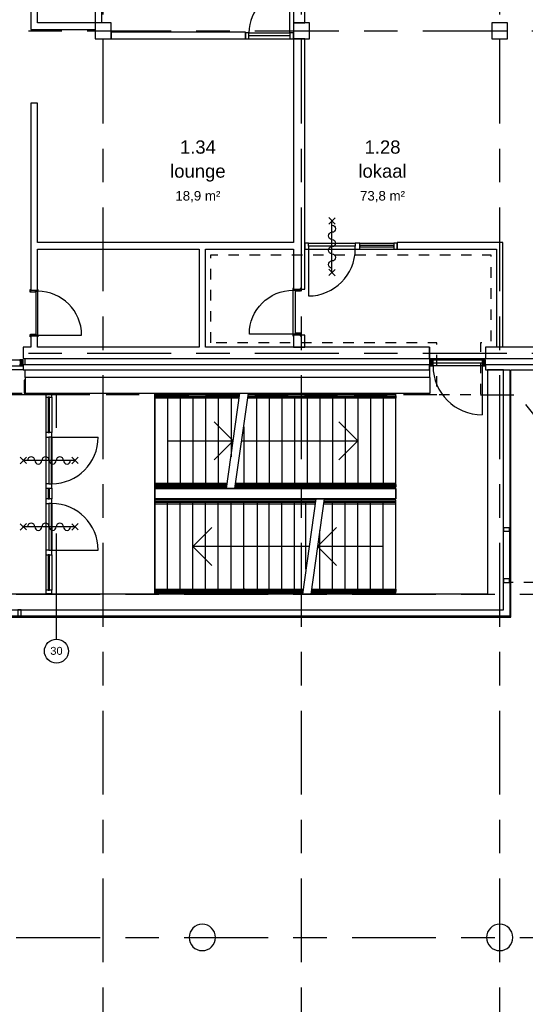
# Model space of a CAD drawing. Header units: millimetres. Extents: x -5940 to 121280, y -35718 to 26615.
# Tile 48 of 52: x 99671 to 109235, y -12326 to 6310. Entities that reach past the tile are written whole.
import ezdxf

# ---------------------------------------------------------------- set-up
doc = ezdxf.new("R2010")
doc.units = ezdxf.units.MM
doc.header["$LTSCALE"] = 100
for name, pattern in [('Center', [31.75, 6.35, -4.7625, 15.875, -4.7625]), ('Hidden', [4, 2, -2]), ('IMPORT-B0701', [9.375, 6.25, -3.125]), ('IMPORT-B0701 _3_', [93.75, 62.5, -31.25]), ('IMPORT-TEGELS', [4, 2, -2]), ('IMPORT-TEGELS _3_', [40, 20, -20])]:
    doc.linetypes.add(name, pattern=pattern)
for name, color, linetype in [('AL18----_BRANDSCHEIDING', 1, 'Continuous'), ('AL21----_BUITENWAND', 3, 'Continuous'), ('AL22----_BINNENWAND', 2, 'Continuous'), ('AL24----_TRAPPEN', 1, 'Continuous'), ('AL27----_DAKEN', 8, 'Continuous'), ('AL28----_CONSTRUCTIES', 4, 'Continuous'), ('AL31----_BUITENKOZIJN', 1, 'Continuous'), ('AL32----_BINNENKOZIJN', 1, 'Continuous'), ('BL$7----_STRAMIEN', 8, 'Continuous'), ('BL$8----_NVO RUIMTE', 253, 'Hidden'), ('BL$8----_RUIMTEBENAMING', 2, 'Continuous'), ('BL$8----_RUIMTENUMMER', 2, 'Continuous')]:
    doc.layers.add(name, color=color, linetype=linetype)
doc.styles.add('Arial', font='arial.ttf', dxfattribs={"height": 150})
doc.styles.add('Arial_2', font='arial.ttf', dxfattribs={"height": 245.883234})
doc.styles.add('Arial_3', font='arial.ttf', dxfattribs={"height": 177.035928})

# ---------------------------------------------------------------- blocks, each defined once
blk = doc.blocks.new('Rectangular Mullion - 31_CWM_067x114-7844150-_--_101 1e verdieping')
at = {"color": 0, "linetype": 'ByBlock', "lineweight": -2}
for p, q in [((0, 114), (-67, 114)), ((-67, 114), (-67, 0)), ((-67, 0), (0, 0)), ((0, 0), (0, 114))]:
    blk.add_line(p, q, dxfattribs=at)
blk = doc.blocks.new('Rectangular Mullion - 31_CWM_067x114-7952844-_--_101 1e verdieping')
at = {"color": 0, "linetype": 'ByBlock', "lineweight": -2}
for p, q in [((111975, 28341), (112089, 28341)), ((111975, 27441), (111975, 28341)), ((112089, 28341), (112089, 27441)), ((112089, 27441), (111975, 27441))]:
    blk.add_line(p, q, dxfattribs=at)
blk = doc.blocks.new('Rectangular Mullion - 31_CWM_067x114-7844149-_--_101 1e verdieping')
at = {"color": 0, "linetype": 'ByBlock', "lineweight": -2}
for p, q in [((-67, 0), (-67, 114)), ((-67, 114), (0, 114)), ((0, 0), (-67, 0)), ((0, 114), (0, 0))]:
    blk.add_line(p, q, dxfattribs=at)
blk = doc.blocks.new('Rectangular Mullion - 31_CWM_067x114-7905719-_--_101 1e verdieping')
at = {"color": 0, "linetype": 'ByBlock', "lineweight": -2}
for p, q in [((100988, 31588), (102825, 31588)), ((100988, 31474), (102825, 31474))]:
    blk.add_line(p, q, dxfattribs=at)
blk = doc.blocks.new('Rectangular Mullion - 31_CWM_067x114-V16-_--_101 1e verdieping')
at = {"linetype": 'ByBlock', "lineweight": -2}
blk.add_hatch(color=0, dxfattribs=at).paths.add_polyline_path([(-67, 0), (0, 0), (0, 114), (-67, 114), (-67, 30)], flags=0)
at = {"color": 0, "linetype": 'ByBlock', "lineweight": -2}
for p, q in [((0, 114), (-67, 114)), ((-67, 114), (-67, 84)), ((-67, 30), (-67, 0)), ((-67, 0), (0, 0)), ((0, 0), (0, 114))]:
    blk.add_line(p, q, dxfattribs=at)
blk = doc.blocks.new('System Panel - 31_CWP_glas_2-7905193-_--_101 1e verdieping')
at = {"color": 0, "linetype": 'ByBlock', "lineweight": -2}
for p, q in [((335, 69), (-335, 69)), ((-335, 69), (-335, 45)), ((-335, 45), (335, 45)), ((335, 45), (335, 69))]:
    blk.add_line(p, q, dxfattribs=at)
blk = doc.blocks.new('Rectangular Mullion - 31_CWM_067x114-7905189-_--_101 1e verdieping')
at = {"color": 0, "linetype": 'ByBlock', "lineweight": -2}
for p, q in [((103317, 27898), (103317, 27228)), ((103431, 27898), (103431, 27228))]:
    blk.add_line(p, q, dxfattribs=at)
blk = doc.blocks.new('Rectangular Mullion - 31_CWM_067x114-7857417-_--_101 1e verdieping')
at = {"color": 0, "linetype": 'ByBlock', "lineweight": -2}
for p, q in [((-67, 0), (0, 0)), ((-67, -114), (-67, 0)), ((0, 0), (0, -114)), ((0, -114), (-67, -114))]:
    blk.add_line(p, q, dxfattribs=at)
blk = doc.blocks.new('Rectangular Mullion - 31_CWM_067x114-7857418-_--_101 1e verdieping')
at = {"color": 0, "linetype": 'ByBlock', "lineweight": -2}
for p, q in [((0, 0), (-67, 0)), ((-67, 0), (-67, -114)), ((0, -114), (0, 0)), ((-67, -114), (0, -114))]:
    blk.add_line(p, q, dxfattribs=at)
blk = doc.blocks.new('31_DO_deur_0 - deur-7953397-_--_101 1e verdieping')
at = {"color": 0, "linetype": 'ByBlock', "lineweight": -2}
for p, q in [((440, 55), (-440, 55)), ((-440, 55), (-440, 1)), ((-440, 1), (440, 1)), ((440, 1), (440, 55))]:
    blk.add_line(p, q, dxfattribs=at)
blk = doc.blocks.new('Rectangular Mullion - 31_CWM_067x114-7817217-_--_101 1e verdieping')
at = {"color": 0, "linetype": 'ByBlock', "lineweight": -2}
for p, q in [((103317, 30122), (103317, 29242)), ((103431, 30122), (103431, 29242))]:
    blk.add_line(p, q, dxfattribs=at)
blk = doc.blocks.new('Rectangular Mullion - 31_CWM_088x114-7857413-_--_101 1e verdieping')
at = {"color": 0, "linetype": 'ByBlock', "lineweight": -2}
for p, q in [((-44, 0), (44, 0)), ((-44, -114), (-44, 0)), ((44, -114), (-44, -114)), ((44, -55), (44, -114))]:
    blk.add_line(p, q, dxfattribs=at)
blk = doc.blocks.new('Rectangular Mullion - 31_CWM_067x114-7905351-_--_101 1e verdieping')
at = {"color": 0, "linetype": 'ByBlock', "lineweight": -2}
for p, q in [((103317, 30880), (103317, 30210)), ((103431, 30880), (103431, 30210))]:
    blk.add_line(p, q, dxfattribs=at)
blk = doc.blocks.new('Rectangular Mullion - 31_CWM_088x114-V17-_--_101 1e verdieping')
at = {"color": 0, "linetype": 'ByBlock', "lineweight": -2}
for p, q in [((-44, 0), (44, 0)), ((44, 0), (44, -114)), ((-44, -114), (-44, -55)), ((44, -114), (-44, -114))]:
    blk.add_line(p, q, dxfattribs=at)
blk = doc.blocks.new('BI deur rechts - BI deur rechts-7953374-_--_101 1e verdieping')
at = {"color": 0, "linetype": 'ByBlock', "lineweight": -2}
blk.add_line((-440, 27), (-440, 907), dxfattribs=at)
blk.add_arc((-440, 27), 880, 360, 90, dxfattribs=at)
blk = doc.blocks.new('System Panel - 31_CWP_glas_2-7905316-_--_101 1e verdieping')
at = {"color": 0, "linetype": 'ByBlock', "lineweight": -2}
for p, q in [((100, 69), (-100, 69)), ((-100, 69), (-100, 45)), ((-100, 45), (100, 45)), ((100, 45), (100, 69))]:
    blk.add_line(p, q, dxfattribs=at)
blk = doc.blocks.new('Rectangular Mullion - 31_CWM_067x114-7897433-_--_101 1e verdieping')
at = {"color": 0, "linetype": 'ByBlock', "lineweight": -2}
for p, q in [((103317, 29154), (103317, 28954)), ((103431, 29154), (103431, 28954))]:
    blk.add_line(p, q, dxfattribs=at)
blk = doc.blocks.new('Rectangular Mullion - 31_CWM_088x114-7814613-_--_101 1e verdieping')
at = {"color": 0, "linetype": 'ByBlock', "lineweight": -2}
for p, q in [((-44, 0), (44, 0)), ((44, 0), (44, -114)), ((-44, -114), (-44, -55)), ((44, -114), (-44, -114))]:
    blk.add_line(p, q, dxfattribs=at)
blk = doc.blocks.new('31_DO_deur_0 - deur-7953417-_--_101 1e verdieping')
at = {"color": 0, "linetype": 'ByBlock', "lineweight": -2}
for p, q in [((440, 55), (-440, 55)), ((-440, 55), (-440, 1)), ((-440, 1), (440, 1)), ((440, 1), (440, 55))]:
    blk.add_line(p, q, dxfattribs=at)
blk = doc.blocks.new('Rectangular Mullion - 31_CWM_067x114-7808358-_--_101 1e verdieping')
at = {"color": 0, "linetype": 'ByBlock', "lineweight": -2}
for p, q in [((103317, 28866), (103317, 27986)), ((103431, 28866), (103431, 27986))]:
    blk.add_line(p, q, dxfattribs=at)
blk = doc.blocks.new('Rectangular Mullion - 31_CWM_088x114-V18-_--_101 1e verdieping')
at = {"color": 0, "linetype": 'ByBlock', "lineweight": -2}
for p, q in [((-44, 0), (44, 0)), ((-44, -114), (-44, 0)), ((44, -114), (-44, -114)), ((44, -55), (44, -114))]:
    blk.add_line(p, q, dxfattribs=at)
blk = doc.blocks.new('BI deur links - BI deur links-7953396-_--_101 1e verdieping')
at = {"color": 0, "linetype": 'ByBlock', "lineweight": -2}
blk.add_line((440, 27), (440, 907), dxfattribs=at)
blk.add_arc((440, 27), 880, 90, 180, dxfattribs=at)
blk = doc.blocks.new('31_DO_deur_0 - deur-8079331-_--_101 1e verdieping')
at = {"color": 0, "linetype": 'ByBlock', "lineweight": -2}
for p, q in [((-463, 1), (463, 1)), ((-463, -53), (-463, 1)), ((463, 1), (463, -53)), ((463, -53), (-463, -53))]:
    blk.add_line(p, q, dxfattribs=at)
blk = doc.blocks.new('Rectangular Mullion - 31_CWM_067x114-8079111-_--_101 1e verdieping')
at = {"color": 0, "linetype": 'ByBlock', "lineweight": -2}
blk.add_line((110644, 31588), (111570, 31588), dxfattribs=at)
blk = doc.blocks.new('Rectangular Mullion - 31_CWM_067x114-V27-_--_101 1e verdieping')
at = {"linetype": 'ByBlock', "lineweight": -2}
blk.add_hatch(color=0, dxfattribs=at).paths.add_polyline_path([(0, 0), (-67, 0), (-67, 114), (0, 114), (0, 26)], flags=0)
at = {"color": 0, "linetype": 'ByBlock', "lineweight": -2}
for p, q in [((-67, 114), (0, 114)), ((-67, 53), (-67, 114)), ((0, 0), (-67, 0)), ((0, 114), (0, 0))]:
    blk.add_line(p, q, dxfattribs=at)
blk = doc.blocks.new('Rectangular Mullion - 31_CWM_067x114-V28-_--_101 1e verdieping')
at = {"linetype": 'ByBlock', "lineweight": -2}
blk.add_hatch(color=0, dxfattribs=at).paths.add_polyline_path([(-67, 0), (0, 0), (0, 114), (-67, 114), (-67, 26)], flags=0)
at = {"color": 0, "linetype": 'ByBlock', "lineweight": -2}
for p, q in [((0, 114), (-67, 114)), ((-67, 114), (-67, 53)), ((-67, 0), (0, 0)), ((0, 0), (0, 114))]:
    blk.add_line(p, q, dxfattribs=at)
blk = doc.blocks.new('BI deur links - BI deur links-8079352-_--_101 1e verdieping')
at = {"color": 0, "linetype": 'ByBlock', "lineweight": -2}
blk.add_line((463, -27), (463, -953), dxfattribs=at)
blk.add_arc((463, -27), 926, 180, 270, dxfattribs=at)
blk = doc.blocks.new('31_DO_deur_0 - deur-9215869-_--_101 1e verdieping')
at = {"color": 0, "linetype": 'ByBlock', "lineweight": -2}
for p, q in [((-388, -57), (388, -57)), ((-388, -111), (-388, -57)), ((388, -111), (-388, -111)), ((388, -57), (388, -111))]:
    blk.add_line(p, q, dxfattribs=at)
blk = doc.blocks.new('Rectangular Mullion - 31_CWM_067x114-8091427-_--_101 1e verdieping')
at = {"color": 0, "linetype": 'ByBlock', "lineweight": -2}
for p, q in [((107161, 37778), (107937, 37778)), ((107161, 37664), (107937, 37664))]:
    blk.add_line(p, q, dxfattribs=at)
blk = doc.blocks.new('Rectangular Mullion - 31_CWM_067x114-8091219-_--_101 1e verdieping')
at = {"color": 0, "linetype": 'ByBlock', "lineweight": -2}
for p, q in [((-67, 114), (0, 114)), ((-67, 111), (-67, 114)), ((-67, 0), (-67, 57)), ((0, 0), (-67, 0)), ((0, 114), (0, 0))]:
    blk.add_line(p, q, dxfattribs=at)
blk = doc.blocks.new('Rectangular Mullion - 31_CWM_067x114-8091220-_--_101 1e verdieping')
at = {"color": 0, "linetype": 'ByBlock', "lineweight": -2}
for p, q in [((0, 114), (-67, 114)), ((-67, 114), (-67, 111)), ((-67, 57), (-67, 0)), ((-67, 0), (0, 0)), ((0, 0), (0, 114))]:
    blk.add_line(p, q, dxfattribs=at)
blk = doc.blocks.new('BU deur rechts - BU deur rechts-8091520-_--_101 1e verdieping')
at = {"color": 0, "linetype": 'ByBlock', "lineweight": -2}
blk.add_line((388, 27), (388, 803), dxfattribs=at)
blk.add_arc((388, 27), 776, 90, 180, dxfattribs=at)
blk = doc.blocks.new('NLRS_32_DO_WB_KMS1_krepel_ISR - 830-125-7782071-_--_101 1e verdieping')
at = {"color": 0, "linetype": 'ByBlock', "lineweight": -2}
for p, q in [((-432, 62), (-432, 70)), ((-430, 62), (-432, 62)), ((-430, 72), (-384, 72)), ((-430, 68), (-430, 62)), ((-386, 70), (-428, 70)), ((-384, -24), (-384, 68)), ((-382, 70), (-382, -26)), ((418, -26), (418, 70)), ((420, 72), (466, 72)), ((420, 68), (420, -24)), ((464, 70), (422, 70)), ((466, 62), (466, 68)), ((468, 62), (466, 62)), ((468, 70), (468, 62)), ((-432, -71), (-432, -63)), ((-432, -63), (-430, -63)), ((-430, -63), (-430, -69)), ((-399, -73), (-430, -73)), ((-428, -71), (-401, -71)), ((-399, -69), (-399, -30)), ((-397, -30), (-397, -71)), ((-395, -26), (-386, -26)), ((-384, -28), (-395, -28)), ((431, -28), (420, -28)), ((422, -26), (431, -26)), ((433, -71), (433, -30)), ((435, -30), (435, -69)), ((466, -73), (435, -73)), ((437, -71), (464, -71)), ((466, -63), (468, -63)), ((466, -69), (466, -63)), ((468, -63), (468, -71))]:
    blk.add_line(p, q, dxfattribs=at)
at = {"color": 0, "linetype": 'ByBlock', "lineweight": -2, "flags": 128}
for points in [[(-432, 70), (-432, 71), (-432, 71), (-432, 72), (-432, 72), (-431, 72), (-431, 72), (-430, 72)], [(-428, 70), (-429, 70), (-429, 70), (-430, 70), (-430, 70), (-430, 69), (-430, 69), (-430, 68)], [(-384, 68), (-384, 69), (-385, 69), (-385, 70), (-385, 70), (-386, 70), (-386, 70), (-386, 70)], [(-384, 72), (-384, 72), (-384, 72), (-383, 72), (-383, 72), (-383, 71), (-382, 71), (-382, 70)], [(418, 70), (418, 71), (418, 71), (418, 72), (418, 72), (419, 72), (419, 72), (420, 72)], [(422, 70), (421, 70), (421, 70), (420, 70), (420, 70), (420, 69), (420, 69), (420, 68)], [(466, 68), (466, 69), (465, 69), (465, 70), (465, 70), (464, 70), (464, 70), (464, 70)], [(466, 72), (466, 72), (466, 72), (467, 72), (467, 72), (467, 71), (468, 71), (468, 70)], [(-430, -73), (-431, -72), (-431, -72), (-432, -72), (-432, -72), (-432, -71), (-432, -71), (-432, -71)], [(-430, -69), (-430, -69), (-430, -69), (-430, -70), (-430, -70), (-429, -70), (-429, -70), (-428, -71)], [(-399, -69), (-399, -69), (-400, -69), (-400, -70), (-400, -70), (-401, -70), (-401, -70), (-401, -71)], [(-399, -30), (-399, -29), (-399, -28), (-399, -27), (-398, -26), (-397, -26), (-396, -26), (-395, -26)], [(-397, -71), (-397, -71), (-398, -71), (-398, -72), (-398, -72), (-399, -72), (-399, -72), (-399, -73)], [(-395, -28), (-396, -28), (-396, -28), (-397, -28), (-397, -28), (-397, -29), (-397, -29), (-397, -30)], [(-386, -26), (-386, -25), (-386, -25), (-385, -25), (-385, -25), (-385, -24), (-384, -24), (-384, -24)], [(-382, -26), (-382, -26), (-383, -26), (-383, -27), (-383, -27), (-384, -27), (-384, -27), (-384, -28)], [(420, -28), (419, -27), (419, -27), (418, -27), (418, -27), (418, -26), (418, -26), (418, -26)], [(420, -24), (420, -24), (420, -24), (420, -25), (420, -25), (421, -25), (421, -25), (422, -26)], [(431, -26), (431, -26), (432, -26), (433, -26), (434, -27), (434, -28), (435, -29), (435, -30)], [(433, -30), (433, -29), (432, -29), (432, -28), (432, -28), (431, -28), (431, -28), (431, -28)], [(435, -73), (434, -72), (434, -72), (433, -72), (433, -72), (433, -71), (433, -71), (433, -71)], [(437, -71), (436, -70), (436, -70), (435, -70), (435, -70), (435, -69), (435, -69), (435, -69)], [(464, -71), (464, -70), (464, -70), (465, -70), (465, -70), (465, -69), (466, -69), (466, -69)], [(468, -71), (468, -71), (467, -71), (467, -72), (467, -72), (466, -72), (466, -72), (466, -73)]]:
    blk.add_lwpolyline(points, dxfattribs=at)
blk = doc.blocks.new('NLRS_32_DO_WPB_onderdeel deur-SH_krepel_ISR - lakdeur_stomp_krepel-7781714-_--_101 1e verdieping')
at = {"color": 0, "linetype": 'ByBlock', "lineweight": -2}
for p, q in [((415, 38), (-415, 38)), ((-415, 0), (415, 0)), ((-415, -3), (-415, -830))]:
    blk.add_line(p, q, dxfattribs=at)
blk.add_arc((-415, 0), 830, 270, 360, dxfattribs=at)
blk = doc.blocks.new('System Panel - 31_CWP_glas_2-8092147-_--_101 1e verdieping')
at = {"color": 0, "linetype": 'ByBlock', "lineweight": -2}
for p, q in [((320, 69), (-320, 69)), ((-320, 69), (-320, 45)), ((-320, 45), (320, 45)), ((320, 45), (320, 69))]:
    blk.add_line(p, q, dxfattribs=at)
blk = doc.blocks.new('Rectangular Mullion - 31_CWM_067x114-8092145-_--_101 1e verdieping')
at = {"color": 0, "linetype": 'ByBlock', "lineweight": -2}
for p, q in [((109260, 33793), (109900, 33793)), ((109260, 33679), (109900, 33679))]:
    blk.add_line(p, q, dxfattribs=at)
blk = doc.blocks.new('Rectangular Mullion - 31_CWM_067x114-V20-_--_101 1e verdieping')
at = {"color": 0, "linetype": 'ByBlock', "lineweight": -2}
for p, q in [((-67, 0), (0, 0)), ((-67, -57), (-67, 0)), ((0, 0), (0, -114)), ((-67, -114), (-67, -111)), ((0, -114), (-67, -114))]:
    blk.add_line(p, q, dxfattribs=at)
blk = doc.blocks.new('Rectangular Mullion - 31_CWM_067x114-7813943-_--_101 1e verdieping')
at = {"color": 0, "linetype": 'ByBlock', "lineweight": -2}
for p, q in [((0, 0), (-67, 0)), ((-67, 0), (-67, -114)), ((0, -114), (0, 0)), ((-67, -114), (0, -114))]:
    blk.add_line(p, q, dxfattribs=at)
blk = doc.blocks.new('31_DO_deur_0 - deur-7902921-_--_101 1e verdieping')
at = {"color": 0, "linetype": 'ByBlock', "lineweight": -2}
for p, q in [((443.5, 111), (-443.5, 111)), ((-443.5, 111), (-443.5, 57)), ((-443.5, 57), (443.5, 57)), ((443.5, 57), (443.5, 111))]:
    blk.add_line(p, q, dxfattribs=at)
blk = doc.blocks.new('Rectangular Mullion - 31_CWM_067x114-7902920-_--_101 1e verdieping')
at = {"color": 0, "linetype": 'ByBlock', "lineweight": -2}
for p, q in [((108285, 33793), (109172, 33793)), ((108285, 33679), (109172, 33679))]:
    blk.add_line(p, q, dxfattribs=at)
blk = doc.blocks.new('Rectangular Mullion - 31_CWM_088x114-V21-_--_101 1e verdieping')
at = {"color": 0, "linetype": 'ByBlock', "lineweight": -2}
for p, q in [((-44, 0), (44, 0)), ((-44, -114), (-44, 0)), ((44, 0), (44, -57)), ((44, -114), (-44, -114)), ((44, -111), (44, -114))]:
    blk.add_line(p, q, dxfattribs=at)
blk = doc.blocks.new('BU deur links - BU deur links-7902942-_--_101 1e verdieping')
at = {"color": 0, "linetype": 'ByBlock', "lineweight": -2}
blk.add_line((-443.5, -27), (-443.5, -914), dxfattribs=at)
blk.add_arc((-443.5, -27), 887, 270, 360, dxfattribs=at)
blk = doc.blocks.new('verd1 - 1e verd_dwg_AS65ZSDA-9196166-_--_101 1e verdieping')
at = {"color": 0, "linetype": 'ByBlock', "lineweight": -2}
for p, q in [((-0.81, 5.68), (0.82, 7.32)), ((0.8, 5.71), (-0.78, 7.29)), ((0, -6.51), (0, 6.51)), ((-0.81, -7.35), (0.82, -5.71)), ((0.8, -7.32), (-0.78, -5.74))]:
    blk.add_line(p, q, dxfattribs=at)
for centre, start, end in [((0, 4.52), 90, 270), ((0, 2.71), 270, 90), ((0, 0.9), 90, 270), ((0, -2.71), 90, 270), ((0, -0.9), 270, 90), ((0, -4.52), 270, 90)]:
    blk.add_arc(centre, 0.905, start, end, dxfattribs=at)

msp = doc.modelspace()

# ---------------------------------------------------------------- linework, layer by layer
at = {"layer": 'AL18----_BRANDSCHEIDING', "linetype": 'IMPORT-TEGELS', "flags": 128}
msp.add_lwpolyline([(103285.3, 195.6), (103285.3, 1862), (108584, 1862), (108584, 195.6), (108390.1, 195.6), (108390.1, -791.2), (107558.7, -791.2), (107558.7, 195.6)], close=True, dxfattribs=at)
at = {"layer": 'AL18----_BRANDSCHEIDING', "linetype": 'IMPORT-TEGELS _3_', "flags": 128}
msp.add_lwpolyline([(100370.1, -5417.5), (100370.1, -791.2), (97981, -791.2)], dxfattribs=at)
at = {"layer": 'AL18----_BRANDSCHEIDING', "linetype": 'IMPORT-B0701', "flags": 128}
msp.add_lwpolyline([(108390.1, -791.2), (109096.8, -791.2), (109559.4, -1377.5)], dxfattribs=at)
at = {"layer": 'AL18----_BRANDSCHEIDING'}
msp.add_circle((100366, -5641.7), 227.5, dxfattribs=at)
at = {"layer": 'AL21----_BUITENWAND'}
for p, q in [((112386, 114), (108483, 114)), ((108483, 114), (108483, -100)), ((108483, -100), (112600, -100)), ((112720, -220), (108483, -220)), ((108483, -220), (108483, -320)), ((108483, -320), (108939.8, -320)), ((108820, -320), (108520, -320)), ((108520, -320), (108520, -4560)), ((108820, -4860), (108820, -320)), ((108939.8, -320), (108939.8, -4980.2)), ((108959.8, -320), (112820, -320)), ((108959.8, -5000.2), (108959.8, -320)), ((108520, -4560), (97730, -4560)), ((93869.8, -5000.2), (108959.8, -5000.2)), ((108939.8, -4980.2), (93889.8, -4980.2)), ((94429.5, -4860), (108820, -4860))]:
    msp.add_line(p, q, dxfattribs=at)
at = {"layer": 'AL22----_BINNENWAND'}
for p, q in [((101100, 9250), (101100, 6250)), ((101225, 6250), (101225, 9250)), ((104850, 9250), (104850, 6250)), ((105064, 6250), (105064, 9250)), ((99881.1, 6849.9), (99881.1, 6125)), ((100006.1, 6250), (100006.1, 6849.9)), ((101100, 6250), (100006.1, 6250)), ((104850, 6250), (105064, 6250)), ((99881.1, 6125), (101100, 6125)), ((103940, 6075), (101400, 6075)), ((101400, 6075), (101400, 5950)), ((103940, 5950), (103940, 6075)), ((101400, 5950), (103940, 5950)), ((104850, 5950), (104850, 2090.1)), ((105064, 5950), (104850, 5950)), ((105064, 1210), (105064, 5950)), ((99881.1, 4732.2), (99881.1, 1204)), ((100006.1, 4732.2), (99881.1, 4732.2)), ((100006.1, 2090.1), (100006.1, 4732.2)), ((104850, 2090.1), (100006.1, 2090.1)), ((108812.5, 2090.1), (106813, 2090.1)), ((106813, 2090.1), (106813, 1965.1)), ((108812.5, 114), (108812.5, 2090.1)), ((100006.1, 1204), (100006.1, 1965.1)), ((100006.1, 1965.1), (103062.5, 1965.1)), ((103062.5, 1965.1), (103062.5, 114)), ((103187.5, 1965.1), (104850, 1965.1)), ((103187.5, 114), (103187.5, 1965.1)), ((104850, 1965.1), (104850, 1225)), ((106813, 1965.1), (108687.5, 1965.1)), ((108687.5, 1965.1), (108687.5, 114)), ((99881.1, 1202), (99881.1, 1189)), ((99881.1, 1189), (100006.1, 1189)), ((100006.1, 1189), (100006.1, 1202)), ((104850, 1223), (104850, 1210)), ((104850, 1210), (104983, 1210)), ((104985, 1210), (105064, 1210)), ((99881.1, 319), (99881.1, 306)), ((100006.1, 319), (99881.1, 319)), ((99881.1, 304), (99881.1, 114)), ((100006.1, 306), (100006.1, 319)), ((100006.1, 114), (100006.1, 304)), ((104983, 340), (104850, 340)), ((104850, 340), (104850, 327)), ((104850, 325), (104850, 115)), ((105064, 340), (104985, 340)), ((105064, 115), (105064, 340)), ((99881.1, 114), (99738, 114)), ((99738, 114), (99738, -100)), ((103062.5, 114), (100006.1, 114)), ((107423, 114), (103187.5, 114)), ((104850, 115), (105064, 115)), ((107423, -100), (107423, 114)), ((108812.5, 114), (108687.5, 114)), ((99738, -100), (107423, -100)), ((99775, -220), (99775, -100)), ((107423, -220), (99738, -220)), ((99738, -220), (99738, -320)), ((99738, -320), (107423, -320)), ((99775, -459.9), (99775, -320)), ((107423, -320), (107423, -220)), ((107438, -459.9), (99775, -459.9)), ((99775, -459.9), (99775, -759.9)), ((107438, -759.9), (107438, -459.9)), ((97730, -759.9), (99715, -759.9)), ((99775, -759.9), (107438, -759.9))]:
    msp.add_line(p, q, dxfattribs=at)
msp.add_lwpolyline([(107423, 114), (107423, -459.9)], dxfattribs=at)
at = {"layer": 'AL22----_BINNENWAND', "flags": 128}
msp.add_lwpolyline([(99755.4, -759.9), (99775.4, -759.9), (99775.4, -509.9), (99755.3, -510), (99755.3, -759.9)], dxfattribs=at)
msp.add_lwpolyline([(106788, -2560), (106788, -2760), (102228, -2760), (102228, -2560)], close=True, dxfattribs=at)
at = {"layer": 'AL24----_TRAPPEN', "linetype": 'IMPORT-B0701'}
msp.add_line((107558.7, -791.2), (100070.1, -791.2), dxfattribs=at)
at = {"layer": 'AL24----_TRAPPEN'}
for p, q in [((102228, -2560), (102228, -759.9)), ((102468, -829.9), (102468, -2490)), ((102708, -829.9), (102708, -2490)), ((102948, -829.9), (102948, -2490)), ((103188, -829.9), (103188, -2490)), ((103428, -829.9), (103428, -2490)), ((103583.7, -2560), (103837.8, -759.9)), ((103668, -829.9), (103668, -1963)), ((103743.4, -2560), (103997.5, -759.9)), ((104148, -829.9), (104148, -2490)), ((104388, -829.9), (104388, -2490)), ((104628, -829.9), (104628, -2490)), ((104868, -829.9), (104868, -2490)), ((105108, -829.9), (105108, -2490)), ((105348, -829.9), (105348, -2490)), ((105588, -829.9), (105588, -2490)), ((105828, -829.9), (105828, -2490)), ((106068, -829.9), (106068, -2490)), ((106308, -829.9), (106308, -2490)), ((106548, -829.9), (106548, -2490)), ((103710.8, -1659.9), (103350.8, -1299.9)), ((103908, -1394.1), (103908, -2490)), ((103870.5, -1659.9), (106068, -1659.9)), ((106788, -2560), (102228, -2560)), ((102228, -2560), (102228, -2760)), ((106788, -2760), (106788, -2560)), ((102228, -2760), (106788, -2760)), ((102228, -4560), (102228, -2760)), ((105272.6, -2760), (105018.5, -4560)), ((105432.3, -2760), (105178.2, -4560)), ((105262.7, -2830), (102228, -2830)), ((102468, -4490), (102468, -2830)), ((102708, -4490), (102708, -2830)), ((102948, -4490), (102948, -2830)), ((103188, -4490), (103188, -2830)), ((103428, -4490), (103428, -2830)), ((103668, -4490), (103668, -2830)), ((104170.9, -4490), (104170.9, -2830)), ((104388, -4490), (104388, -2830)), ((104628, -4490), (104628, -2830)), ((104868, -4490), (104868, -2830)), ((105085.1, -4087.7), (105085.1, -2830)), ((105588, -4490), (105588, -2830)), ((105828, -4490), (105828, -2830)), ((106068, -4490), (106068, -2830)), ((106308, -4490), (106308, -2830)), ((106548, -4490), (106548, -2830)), ((105348, -4490), (105348, -3356.9)), ((105145.5, -3660), (102948, -3660)), ((105305.2, -3660), (105665.2, -4020))]:
    msp.add_line(p, q, dxfattribs=at)
at = {"layer": 'AL24----_TRAPPEN', "flags": 128}
for points in [[(103835, -779.9), (102228, -779.9)], [(106788, -829.9), (103987.7, -829.9)], [(102228, -4490), (105028.3, -4490)], [(105181, -4540), (106788, -4540)]]:
    msp.add_lwpolyline(points, close=True, dxfattribs=at)
for points in [[(102228, -779.9), (102228, -829.9), (103828, -829.9), (102228, -829.9), (102228, -2490), (103593.6, -2490)], [(103824.8, -852.1), (102228, -852.1), (102228, -809.9), (103830.8, -809.9)], [(103753.3, -2490), (106788, -2490), (106788, -829.9), (106788, -779.9), (103994.7, -779.9), (106788, -779.9)], [(103990.5, -809.9), (106788, -809.9), (106788, -852.1), (103984.5, -852.1)], [(105708, -1299.9), (106068, -1659.9), (105708, -2019.9)], [(102468, -1659.9), (103710.8, -1659.9), (103350.8, -2019.9)], [(103596.7, -2467.8), (102228, -2467.8), (102228, -2510), (103590.8, -2510)], [(102228, -2490), (102228, -2540), (103586.5, -2540)], [(106788, -2490), (106788, -2540), (103746.2, -2540)], [(103750.5, -2510), (106788, -2510), (106788, -2467.8), (103756.4, -2467.8)], [(105269.8, -2780), (102228, -2780), (102228, -2830), (102228, -4490), (102228, -4540), (105021.3, -4540), (102228, -4540)], [(106788, -2830), (106788, -2780), (105429.5, -2780)], [(105265.5, -2810), (102228, -2810), (102228, -2852.2), (105259.6, -2852.2)], [(103908, -4449.6), (103908, -4490), (103908, -2830)], [(106788, -4540), (106788, -4490), (105188, -4490), (106788, -4490), (106788, -2830), (105422.4, -2830)], [(105419.3, -2852.2), (106788, -2852.2), (106788, -2810), (105425.2, -2810)], [(103308, -4020), (102948, -3660), (103308, -3300)], [(106548, -3660), (105305.2, -3660), (105665.2, -3300)], [(105025.5, -4510), (102228, -4510), (102228, -4467.8), (105031.5, -4467.8)], [(105191.2, -4467.8), (106788, -4467.8), (106788, -4510), (105185.2, -4510)]]:
    msp.add_lwpolyline(points, dxfattribs=at)
at = {"layer": 'AL27----_DAKEN', "linetype": 'Hidden'}
msp.add_line((115805, -4340), (108940, -4340), dxfattribs=at)
at = {"layer": 'AL28----_CONSTRUCTIES'}
for p, q in [((101225, 6250), (101100, 6250)), ((101100, 6250), (101100, 6125)), ((101400, 6250), (101225, 6250)), ((101400, 5950), (101400, 6250)), ((105150, 6250), (104850, 6250)), ((104850, 6250), (104850, 5950)), ((105150, 5950), (105150, 6250)), ((108900, 6250), (108600, 6250)), ((108600, 6250), (108600, 5950)), ((108900, 5950), (108900, 6250)), ((101100, 6125), (101100, 5950)), ((101100, 5950), (101400, 5950)), ((104850, 5950), (105064, 5950)), ((105064, 5950), (105150, 5950)), ((108600, 5950), (108900, 5950))]:
    msp.add_line(p, q, dxfattribs=at)
for centre, start, end in [((103125, -11060), 0, 180), ((108750, -11060), 0, 180), ((103125, -11060), 180, 0), ((108750, -11060), 180, 0)]:
    msp.add_arc(centre, 250, start, end, dxfattribs=at)
at = {"layer": 'AL31----_BUITENKOZIJN'}
for p, q in [((107423, -100), (108483, -100)), ((99738, -320), (97766.5, -320))]:
    msp.add_line(p, q, dxfattribs=at)
at = {"layer": 'AL32----_BINNENKOZIJN'}
for p, q in [((99800.6, -1971), (99677.7, -2093.8)), ((99798.4, -2091.6), (99680, -1973.2)), ((100715, -2032), (99738, -2032)), ((100777.6, -1971), (100654.8, -2093.8)), ((100775.4, -2091.6), (100657, -1973.2)), ((99800.6, -3227), (99677.7, -3349.8)), ((99798.4, -3347.6), (99680, -3229.2)), ((100715, -3288), (99738, -3288)), ((100777.6, -3227), (100654.8, -3349.8)), ((100775.4, -3347.6), (100657, -3229.2))]:
    msp.add_line(p, q, dxfattribs=at)
for centre, start, end in [((99887.3, -2032), 0, 180), ((100023, -2032), 180, 0), ((100158.7, -2032), 0, 180), ((100294.3, -2032), 180, 0), ((100430, -2032), 0, 180), ((100565.7, -2032), 180, 0), ((99887.3, -3288), 0, 180), ((100023, -3288), 180, 0), ((100158.7, -3288), 0, 180), ((100294.3, -3288), 180, 0), ((100430, -3288), 0, 180), ((100565.7, -3288), 180, 0)]:
    msp.add_arc(centre, 67.8, start, end, dxfattribs=at)
at = {"layer": 'BL$7----_STRAMIEN', "linetype": 'Center'}
for p, q in [((101250, -25341.9), (101250, 25615.2)), ((105000, -25341.9), (105000, 25615.2)), ((108750, -25341.9), (108750, 25615.2)), ((-4940.3, 6100), (120279.6, 6100)), ((-4940.3, 0), (120279.6, 0)), ((88970.8, -4560), (120279.6, -4560)), ((88970.8, -11060), (120279.6, -11060))]:
    msp.add_line(p, q, dxfattribs=at)

# ---------------------------------------------------------------- block references
at = {"layer": 'AL31----_BUITENKOZIJN'}
for name, p in [('Rectangular Mullion - 31_CWM_067x114-7905719-_--_101 1e verdieping', (-3154.1, -31713.9)), ('Rectangular Mullion - 31_CWM_067x114-V16-_--_101 1e verdieping', (99738, -240)), ('Rectangular Mullion - 31_CWM_067x114-8079111-_--_101 1e verdieping', (-3154.1, -31713.9)), ('Rectangular Mullion - 31_CWM_067x114-V28-_--_101 1e verdieping', (108483, -240)), ('BI deur links - BI deur links-8079352-_--_101 1e verdieping', (107953, -214)), ('Rectangular Mullion - 31_CWM_067x114-7952844-_--_101 1e verdieping', (-3154.1, -31713.9)), ('Rectangular Mullion - 31_CWM_067x114-7844150-_--_101 1e verdieping', (99701.5, -4975.2))]:
    msp.add_blockref(name, p, dxfattribs=at)
at = {"layer": 'AL31----_BUITENKOZIJN', "extrusion": (0, 0, -1)}
msp.add_blockref('Rectangular Mullion - 31_CWM_067x114-V27-_--_101 1e verdieping', (-107423, -240), dxfattribs=at)
at = {"layer": 'AL31----_BUITENKOZIJN'}
for name, p, rotation in [('31_DO_deur_0 - deur-8079331-_--_101 1e verdieping', (107953, -240), 180), ('Rectangular Mullion - 31_CWM_067x114-7844150-_--_101 1e verdieping', (108934.8, -3306), 90)]:
    msp.add_blockref(name, p, dxfattribs=dict(at, rotation=rotation))
at = {"layer": 'AL31----_BUITENKOZIJN', "extrusion": (0, 0, -1), "rotation": 270}
msp.add_blockref('Rectangular Mullion - 31_CWM_067x114-7844149-_--_101 1e verdieping', (-108934.8, -4340), dxfattribs=at)
at = {"layer": 'AL32----_BINNENKOZIJN'}
for name, p in [('BU deur rechts - BU deur rechts-8091520-_--_101 1e verdieping', (104395, 6034)), ('Rectangular Mullion - 31_CWM_067x114-8091427-_--_101 1e verdieping', (-3154.1, -31713.9)), ('Rectangular Mullion - 31_CWM_067x114-8091220-_--_101 1e verdieping', (104850, 5950)), ('Rectangular Mullion - 31_CWM_067x114-7902920-_--_101 1e verdieping', (-3154.1, -31713.9)), ('Rectangular Mullion - 31_CWM_067x114-8092145-_--_101 1e verdieping', (-3154.1, -31713.9)), ('Rectangular Mullion - 31_CWM_067x114-7813943-_--_101 1e verdieping', (106813, 2078.7)), ('BU deur links - BU deur links-7902942-_--_101 1e verdieping', (105574.5, 1994.7)), ('Rectangular Mullion - 31_CWM_067x114-7905351-_--_101 1e verdieping', (-3154.1, -31713.9)), ('Rectangular Mullion - 31_CWM_067x114-7817217-_--_101 1e verdieping', (-3154.1, -31713.9)), ('Rectangular Mullion - 31_CWM_067x114-7897433-_--_101 1e verdieping', (-3154.1, -31713.9)), ('Rectangular Mullion - 31_CWM_067x114-7808358-_--_101 1e verdieping', (-3154.1, -31713.9)), ('Rectangular Mullion - 31_CWM_067x114-7905189-_--_101 1e verdieping', (-3154.1, -31713.9))]:
    msp.add_blockref(name, p, dxfattribs=at)
at = {"layer": 'AL32----_BINNENKOZIJN', "extrusion": (0, 0, -1)}
for name, p in [('Rectangular Mullion - 31_CWM_067x114-8091219-_--_101 1e verdieping', (-103940, 5950)), ('Rectangular Mullion - 31_CWM_067x114-V20-_--_101 1e verdieping', (-105064, 2078.7)), ('Rectangular Mullion - 31_CWM_088x114-V21-_--_101 1e verdieping', (-106062, 2078.7))]:
    msp.add_blockref(name, p, dxfattribs=at)
at = {"layer": 'AL32----_BINNENKOZIJN'}
for name, p, rotation in [('31_DO_deur_0 - deur-9215869-_--_101 1e verdieping', (104395, 5950), 180), ('31_DO_deur_0 - deur-7902921-_--_101 1e verdieping', (105574.5, 2078.7), 180), ('System Panel - 31_CWP_glas_2-8092147-_--_101 1e verdieping', (106426, 2078.7), 180), ('NLRS_32_DO_WB_KMS1_krepel_ISR - 830-125-7782071-_--_101 1e verdieping', (99943.6, 736.4), 90), ('NLRS_32_DO_WPB_onderdeel deur-SH_krepel_ISR - lakdeur_stomp_krepel-7781714-_--_101 1e verdieping', (100011.1, 754), 90), ('System Panel - 31_CWP_glas_2-7905193-_--_101 1e verdieping', (100276.5, -1168.9), 89.99999999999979), ('31_DO_deur_0 - deur-7953397-_--_101 1e verdieping', (100276.5, -2032), 89.99999999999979), ('BI deur rechts - BI deur rechts-7953374-_--_101 1e verdieping', (100248.5, -2032), 269.9999999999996), ('System Panel - 31_CWP_glas_2-7905316-_--_101 1e verdieping', (100276.5, -2660), 89.99999999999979), ('31_DO_deur_0 - deur-7953417-_--_101 1e verdieping', (100276.5, -3288), 89.99999999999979), ('BI deur links - BI deur links-7953396-_--_101 1e verdieping', (100248.5, -3288), 269.9999999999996), ('System Panel - 31_CWP_glas_2-7905193-_--_101 1e verdieping', (100276.5, -4151), 89.99999999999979), ('Rectangular Mullion - 31_CWM_067x114-7857418-_--_101 1e verdieping', (100276.5, -4553), 269.9999999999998)]:
    msp.add_blockref(name, p, dxfattribs=dict(at, rotation=rotation))
at = {"layer": 'AL32----_BINNENKOZIJN', "extrusion": (0, 0, -1), "xscale": 75, "yscale": 75, "zscale": -75}
msp.add_blockref('verd1 - 1e verd_dwg_AS65ZSDA-9196166-_--_101 1e verdieping', (-105578, 2014.7), dxfattribs=at)
at = {"layer": 'AL32----_BINNENKOZIJN', "xscale": -1, "rotation": 270}
for name, p in [('NLRS_32_DO_WPB_onderdeel deur-SH_krepel_ISR - lakdeur_stomp_krepel-7781714-_--_101 1e verdieping', (104845, 775)), ('NLRS_32_DO_WB_KMS1_krepel_ISR - 830-125-7782071-_--_101 1e verdieping', (104912.5, 757.4))]:
    msp.add_blockref(name, p, dxfattribs=at)
at = {"layer": 'AL32----_BINNENKOZIJN', "extrusion": (0, 0, -1), "rotation": 90.00000000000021}
for name, p in [('Rectangular Mullion - 31_CWM_067x114-7857417-_--_101 1e verdieping', (-100276.5, -766.9)), ('Rectangular Mullion - 31_CWM_088x114-V17-_--_101 1e verdieping', (-100276.5, -1548)), ('Rectangular Mullion - 31_CWM_088x114-7857413-_--_101 1e verdieping', (-100276.5, -2515.9)), ('Rectangular Mullion - 31_CWM_088x114-7814613-_--_101 1e verdieping', (-100276.5, -2804)), ('Rectangular Mullion - 31_CWM_088x114-V18-_--_101 1e verdieping', (-100276.5, -3772))]:
    msp.add_blockref(name, p, dxfattribs=at)

# ---------------------------------------------------------------- texts
at = {"layer": 'AL18----_BRANDSCHEIDING', "linetype": 'IMPORT-B0701 _3_', "insert": (100366, -5560.9), "char_height": 150, "width": 278.117, "attachment_point": 2, "line_spacing_factor": 0.938532, "style": 'Arial'}
msp.add_mtext('30', dxfattribs=at)
at = {"layer": 'BL$8----_NVO RUIMTE', "color": 1, "char_height": 180, "width": 997.881, "attachment_point": 2, "line_spacing_factor": 0.938532, "style": 'Arial_3'}
for s, insert in [('18,9 m²', (103041, 3067.1)), ('73,8 m²', (106533.6, 3067.1))]:
    msp.add_mtext(s, dxfattribs=dict(at, insert=insert))
at = {"layer": 'BL$8----_RUIMTEBENAMING', "char_height": 250, "attachment_point": 2, "line_spacing_factor": 0.938532, "style": 'Arial_2'}
for s, insert, width in [('lounge', (103041, 3569.7), 1230), ('lokaal', (106533.6, 3569.7), 1068)]:
    msp.add_mtext(s, dxfattribs=dict(at, insert=insert, width=width))
at = {"layer": 'BL$8----_RUIMTENUMMER', "char_height": 250, "width": 798, "attachment_point": 2, "line_spacing_factor": 0.938532, "style": 'Arial_2'}
for s, insert in [('1.34', (103041, 4024.3)), ('1.28', (106533.6, 4024.3))]:
    msp.add_mtext(s, dxfattribs=dict(at, insert=insert))

doc.saveas('drawing.dxf')
